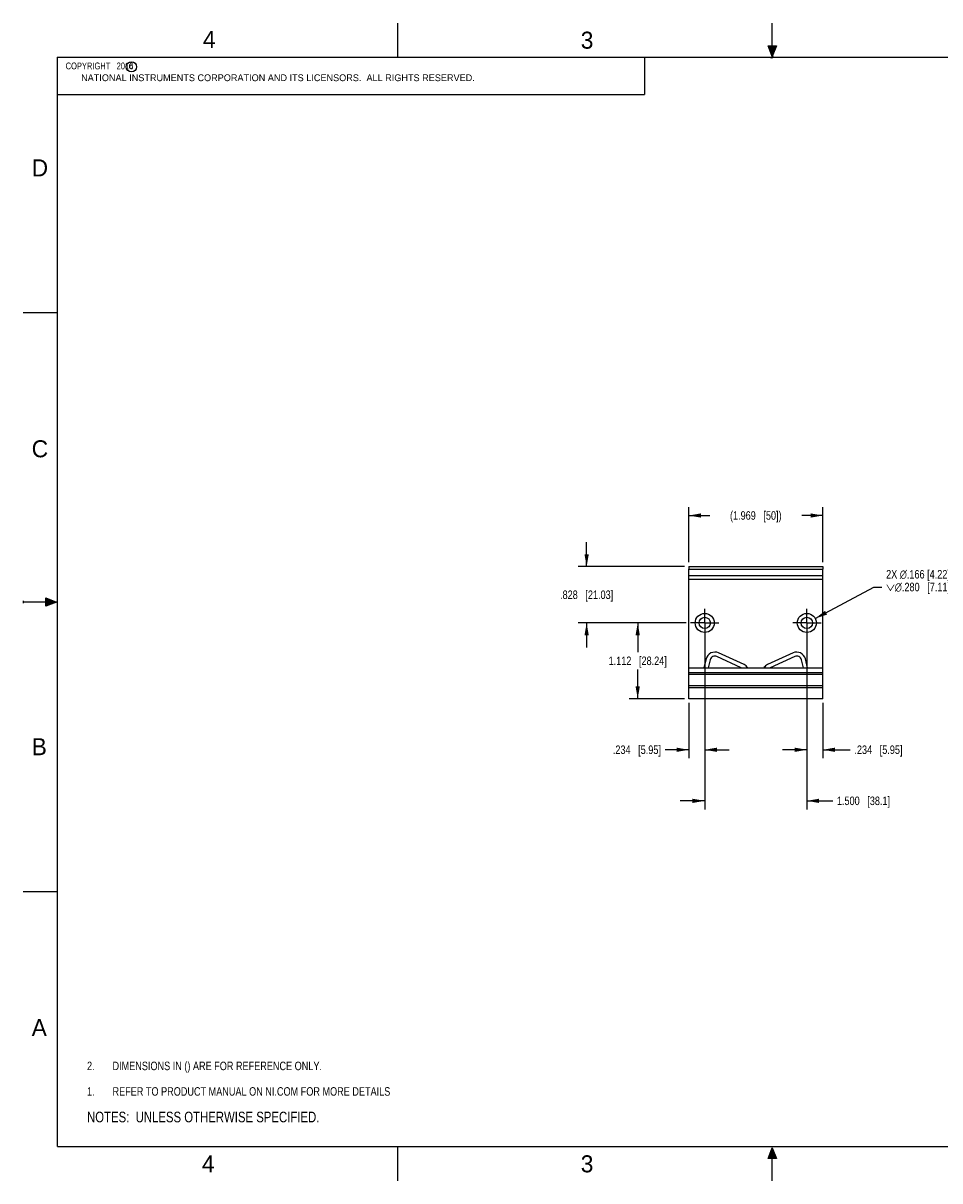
# Model space of a CAD drawing. Header units: inches. Extents: x 0 to 22, y 0 to 17.
# Tile 1 of 9: x 0 to 13.5, y 0 to 17. Entities that reach past the tile are written whole.
import ezdxf

# ---------------------------------------------------------------- set-up
doc = ezdxf.new("R2010")
doc.units = ezdxf.units.IN
doc.header["$LTSCALE"] = 1.21
doc.header["$MEASUREMENT"] = 0
doc.linetypes.add('CENTER', pattern=[0.6, 0.375, -0.075, 0.075, -0.075])
doc.layers.get('0').update_dxf_attribs({"linetype": 'CONTINUOUS'})
for name, color, linetype in [('02___PRT_ALL_AXES', 7, 'CONTINUOUS'), ('DETAIL', 7, 'CONTINUOUS'), ('DIMENSIONS', 7, 'CONTINUOUS')]:
    doc.layers.add(name, color=color, linetype=linetype)
doc.styles.get("Standard").update_dxf_attribs({"font": 'txt', "width": 0.8})
doc.styles.add('TEXTSTYLE_2', font='txt')
doc.dimstyles.new('DIMSTYLE_1', dxfattribs={"dimtxt": 0.125, "dimasz": 0.18, "dimexe": 0.125, "dimexo": 0.0625, "dimgap": 0.0625, "dimtad": 0, "dimtih": 1, "dimtoh": 1, "dimdec": 3, "dimzin": 4, "dimdsep": 46, "dimtxsty": 'STANDARD', "dimblk": '_FILLED', "dimblk1": '_FILLED', "dimblk2": '_FILLED', "dimcen": 0.09, "dimadec": 0, "dimazin": 0, "dimtp": 0.001, "dimtm": 0.001, "dimtfac": 1, "dimtdec": 3, "dimtofl": 0, "dimtmove": 0, "dimatfit": 3, "dimldrblk": '_FILLED', "dimfxl": 1, "dimtolj": 1, "dimtzin": 4, "dimarcsym": 0})
doc.dimstyles.new('DIMSTYLE_2', dxfattribs={"dimtxt": 0.125, "dimasz": 0.18, "dimexe": 0.125, "dimexo": 0.0625, "dimgap": 0.09, "dimtad": 0, "dimtih": 1, "dimtoh": 1, "dimdec": 3, "dimzin": 4, "dimdsep": 46, "dimtxsty": 'STANDARD', "dimblk": '_FILLED', "dimblk1": '_FILLED', "dimblk2": '_FILLED', "dimcen": 0.09, "dimadec": 0, "dimazin": 0, "dimtp": 0.001, "dimtm": 0.001, "dimtfac": 1, "dimtdec": 3, "dimtmove": 0, "dimatfit": 2, "dimldrblk": '_FILLED', "dimfxl": 1, "dimtolj": 1, "dimtzin": 4, "dimarcsym": 0})

# ---------------------------------------------------------------- blocks, each defined once
blk = doc.blocks.new('CUSTOM_NOTE_BL0', base_point=(3.625, 1.312))
at = {"color": 2, "linetype": 'CONTINUOUS', "width": 0.8}
for s, p in [('1.', (0.938, 1.25)), ('REFER TO PRODUCT MANUAL ON NI.COM FOR MORE DETAILS', (1.312, 1.25))]:
    blk.add_text(s, height=0.125, dxfattribs=at).set_placement(p)
blk = doc.blocks.new('_FILLED')
at = {"color": 0, "linetype": 'BYBLOCK'}
blk.add_solid([(0, 0), (-1, 0.174), (-1, -0.174)], dxfattribs=at)
blk = doc.blocks.new('*D3')
at = {"layer": 'DIMENSIONS', "color": 2, "linetype": 'CONTINUOUS'}
for p, q in [((10.008, 8.13), (10.008, 5.455)), ((11.508, 8.13), (11.508, 5.455)), ((10.008, 5.58), (9.648, 5.58)), ((11.508, 5.58), (11.887, 5.58))]:
    blk.add_line(p, q, dxfattribs=at)
at = {"layer": 'DIMENSIONS', "color": 2, "linetype": 'CONTINUOUS', "xscale": 0.18, "yscale": 0.18, "zscale": 0.18}
blk.add_blockref('_FILLED', (10.008, 5.58), dxfattribs=at)
at = {"layer": 'DIMENSIONS', "color": 2, "linetype": 'CONTINUOUS', "xscale": 0.18, "yscale": 0.18, "zscale": 0.18, "rotation": 180}
blk.add_blockref('_FILLED', (11.508, 5.58), dxfattribs=at)
at = {"layer": 'DIMENSIONS', "color": 2, "linetype": 'CONTINUOUS', "insert": (11.949, 5.643), "char_height": 0.125, "width": 1.225, "attachment_point": 1, "line_spacing_factor": 0.9}
blk.add_mtext('1.500{\\Ftxt.shx;\\W1.000000;\\H0.125000; }[38.1]', dxfattribs=at)
blk = doc.blocks.new('*D4')
at = {"layer": 'DIMENSIONS', "color": 2, "linetype": 'CONTINUOUS'}
for p, q in [((9.774, 9.083), (9.774, 9.895)), ((11.742, 9.083), (11.742, 9.895)), ((9.774, 9.77), (10.083, 9.77)), ((11.742, 9.77), (11.433, 9.77))]:
    blk.add_line(p, q, dxfattribs=at)
at = {"layer": 'DIMENSIONS', "color": 2, "linetype": 'CONTINUOUS', "xscale": 0.18, "yscale": 0.18, "zscale": 0.18, "rotation": 180}
blk.add_blockref('_FILLED', (9.774, 9.77), dxfattribs=at)
at = {"layer": 'DIMENSIONS', "color": 2, "linetype": 'CONTINUOUS', "xscale": 0.18, "yscale": 0.18, "zscale": 0.18}
blk.add_blockref('_FILLED', (11.742, 9.77), dxfattribs=at)
at = {"layer": 'DIMENSIONS', "color": 2, "linetype": 'CONTINUOUS', "insert": (10.758, 9.833), "char_height": 0.125, "width": 1.225, "attachment_point": 2, "line_spacing_factor": 0.9}
blk.add_mtext('(1.969{\\Ftxt.shx;\\W1.000000;\\H0.125000; }[50])', dxfattribs=at)
blk = doc.blocks.new('*D5')
at = {"layer": 'DIMENSIONS', "color": 2, "linetype": 'CONTINUOUS'}
for p, q in [((8.274, 9.02), (8.274, 9.38)), ((9.711, 9.02), (8.149, 9.02)), ((9.737, 8.192), (8.149, 8.192)), ((8.274, 8.192), (8.274, 7.832))]:
    blk.add_line(p, q, dxfattribs=at)
at = {"layer": 'DIMENSIONS', "color": 2, "linetype": 'CONTINUOUS', "xscale": 0.18, "yscale": 0.18, "zscale": 0.18}
for p, rotation in [((8.274, 9.02), 270), ((8.274, 8.192), 90)]:
    blk.add_blockref('_FILLED', p, dxfattribs=dict(at, rotation=rotation))
at = {"layer": 'DIMENSIONS', "color": 2, "linetype": 'CONTINUOUS', "insert": (8.274, 8.669), "char_height": 0.125, "width": 1.225, "attachment_point": 2, "line_spacing_factor": 0.9}
blk.add_mtext('.828{\\Ftxt.shx;\\W1.000000;\\H0.125000; }[21.03]', dxfattribs=at)
blk = doc.blocks.new('*D6')
at = {"layer": 'DIMENSIONS', "color": 2, "linetype": 'CONTINUOUS'}
for p, q in [((9.737, 8.192), (8.899, 8.192)), ((9.024, 8.192), (9.024, 7.761)), ((9.024, 7.08), (9.024, 7.511)), ((9.711, 7.08), (8.899, 7.08))]:
    blk.add_line(p, q, dxfattribs=at)
at = {"layer": 'DIMENSIONS', "color": 2, "linetype": 'CONTINUOUS', "xscale": 0.18, "yscale": 0.18, "zscale": 0.18}
for p, rotation in [((9.024, 8.192), 90), ((9.024, 7.08), 270)]:
    blk.add_blockref('_FILLED', p, dxfattribs=dict(at, rotation=rotation))
at = {"layer": 'DIMENSIONS', "color": 2, "linetype": 'CONTINUOUS', "insert": (9.024, 7.699), "char_height": 0.125, "width": 1.325, "attachment_point": 2, "line_spacing_factor": 0.9}
blk.add_mtext('1.112{\\Ftxt.shx;\\W1.000000;\\H0.125000; }[28.24]', dxfattribs=at)
blk = doc.blocks.new('*D7')
at = {"layer": 'DIMENSIONS', "color": 2, "linetype": 'CONTINUOUS'}
for p, q in [((10.008, 7.922), (10.008, 6.205)), ((9.774, 7.018), (9.774, 6.205)), ((9.774, 6.33), (9.428, 6.33)), ((10.008, 6.33), (10.368, 6.33))]:
    blk.add_line(p, q, dxfattribs=at)
at = {"layer": 'DIMENSIONS', "color": 2, "linetype": 'CONTINUOUS', "xscale": 0.18, "yscale": 0.18, "zscale": 0.18}
blk.add_blockref('_FILLED', (9.774, 6.33), dxfattribs=at)
at = {"layer": 'DIMENSIONS', "color": 2, "linetype": 'CONTINUOUS', "xscale": 0.18, "yscale": 0.18, "zscale": 0.18, "rotation": 180}
blk.add_blockref('_FILLED', (10.008, 6.33), dxfattribs=at)
at = {"layer": 'DIMENSIONS', "color": 2, "linetype": 'CONTINUOUS', "insert": (9.365, 6.393), "char_height": 0.125, "width": 1.125, "attachment_point": 3, "line_spacing_factor": 0.9}
blk.add_mtext('.234{\\Ftxt.shx;\\W1.000000;\\H0.125000; }[5.95]', dxfattribs=at)
blk = doc.blocks.new('*D8')
at = {"layer": 'DIMENSIONS', "color": 2, "linetype": 'CONTINUOUS'}
for p, q in [((11.508, 7.922), (11.508, 6.205)), ((11.742, 7.018), (11.742, 6.205)), ((11.508, 6.33), (11.148, 6.33)), ((11.742, 6.33), (12.144, 6.33))]:
    blk.add_line(p, q, dxfattribs=at)
at = {"layer": 'DIMENSIONS', "color": 2, "linetype": 'CONTINUOUS', "xscale": 0.18, "yscale": 0.18, "zscale": 0.18}
blk.add_blockref('_FILLED', (11.508, 6.33), dxfattribs=at)
at = {"layer": 'DIMENSIONS', "color": 2, "linetype": 'CONTINUOUS', "xscale": 0.18, "yscale": 0.18, "zscale": 0.18, "rotation": 180}
blk.add_blockref('_FILLED', (11.742, 6.33), dxfattribs=at)
at = {"layer": 'DIMENSIONS', "color": 2, "linetype": 'CONTINUOUS', "insert": (12.206, 6.393), "char_height": 0.125, "width": 1.125, "attachment_point": 1, "line_spacing_factor": 0.9}
blk.add_mtext('.234{\\Ftxt.shx;\\W1.000000;\\H0.125000; }[5.95]', dxfattribs=at)
blk = doc.blocks.new('*D9')
at = {"layer": 'DIMENSIONS', "color": 2, "linetype": 'CONTINUOUS'}
for p, q in [((11.631, 8.258), (12.492, 8.72)), ((12.492, 8.72), (12.61, 8.72))]:
    blk.add_line(p, q, dxfattribs=at)
at = {"layer": 'DIMENSIONS', "color": 2, "linetype": 'CONTINUOUS', "xscale": 0.18, "yscale": 0.18, "zscale": 0.18, "rotation": 208.1924633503}
blk.add_blockref('_FILLED', (11.631, 8.258), dxfattribs=at)
at = {"layer": 'DIMENSIONS', "color": 2, "linetype": 'CONTINUOUS', "insert": (12.672, 8.97), "char_height": 0.125, "width": 2.17708, "attachment_point": 1, "line_spacing_factor": 0.9}
blk.add_mtext('2X \\Fgdt;{\\Fgdt;n}\\Ftxt;.166 [4.22] THRU\\P\\Fgdt;{\\Fgdt;w}{\\Fgdt;n}\\Ftxt;.280{\\Ftxt.shx;\\W1.000000;\\H0.125000; }[7.11] X 82\\Fgdt;{\\Fgdt;~}', dxfattribs=at)
blk = doc.blocks.new('NOTES_HEADER_BL1', base_point=(3.1215, 0.9375))
at = {"layer": 'DETAIL', "color": 2, "linetype": 'CONTINUOUS', "width": 0.8}
blk.add_text('NOTES:  UNLESS OTHERWISE SPECIFIED.', height=0.156, dxfattribs=at).set_placement((0.9375, 0.8595))
blk = doc.blocks.new('DIMS_REF_BL2', base_point=(3.125, 1.687))
at = {"layer": 'DETAIL', "color": 2, "linetype": 'CONTINUOUS', "width": 0.8}
for s, p in [('2.', (0.938, 1.625)), ('DIMENSIONS IN () ARE FOR REFERENCE ONLY.', (1.312, 1.625))]:
    blk.add_text(s, height=0.125, dxfattribs=at).set_placement(p)

msp = doc.modelspace()

# ---------------------------------------------------------------- hatches: boundary and pattern name
at = {"linetype": 'CONTINUOUS'}
for points in [[(11, 16.51), (10.9375, 16.6663), (11.0625, 16.6663)], [(0.3337, 8.5625), (0.49, 8.5), (0.3337, 8.4375)], [(10.9375, 0.3287), (11, 0.485), (11.0625, 0.3287)]]:
    msp.add_hatch(color=2, dxfattribs=at).paths.add_polyline_path(points)

# ---------------------------------------------------------------- linework, layer by layer
at = {"color": 2, "linetype": 'CONTINUOUS'}
for p, q in [((5.5, 16.5), (5.5, 17)), ((11, 16.485), (11, 17)), ((11, 16.51), (10.9375, 16.6663)), ((10.9375, 16.6663), (11.0625, 16.6663)), ((11.0625, 16.6663), (11, 16.51)), ((0.4999, 16.5), (9.1249, 16.5)), ((0.4999, 16.5), (0.4999, 15.9531)), ((9.1249, 16.5), (9.1249, 15.9531)), ((11.015, 16.515), (10.985, 16.485)), ((10.985, 16.485), (11, 16.515)), ((11, 16.485), (11.015, 16.515)), ((0.4999, 15.9531), (9.1249, 15.9531)), ((0, 12.75), (0.5, 12.75)), ((0, 8.515), (0, 8.485)), ((0.3337, 8.4375), (0.3337, 8.5625)), ((0.3337, 8.5625), (0.49, 8.5)), ((0.49, 8.5), (0, 8.5)), ((0.49, 8.5), (0.3337, 8.4375)), ((0, 4.25), (0.5, 4.25)), ((5.5, 0), (5.5, 0.5)), ((10.9375, 0.3287), (11, 0.485)), ((11, 0.485), (11.0625, 0.3287)), ((11, 0), (11, 0.485)), ((11.0625, 0.3287), (10.9375, 0.3287))]:
    msp.add_line(p, q, dxfattribs=at)
at = {"color": 7, "linetype": 'CONTINUOUS'}
for p, q in [((9.7736, 9.0203), (9.7736, 8.9803)), ((9.7736, 9.0203), (11.7421, 9.0203)), ((11.7421, 9.0203), (11.7421, 8.9803)), ((9.7736, 8.9803), (11.7421, 8.9803)), ((10.0295, 7.6649), (9.9973, 7.5353)), ((10.0868, 7.6507), (10.0581, 7.5353)), ((10.5451, 7.5353), (10.1866, 7.6989)), ((10.5856, 7.5817), (10.2111, 7.7526)), ((11.3047, 7.7526), (10.9302, 7.5817)), ((11.3292, 7.6989), (10.9707, 7.5353)), ((11.4576, 7.5353), (11.429, 7.6507)), ((11.5184, 7.5353), (11.4863, 7.6649)), ((9.7736, 7.0803), (9.7736, 7.5353)), ((9.7736, 7.5353), (11.7421, 7.5353)), ((11.7421, 7.0803), (11.7421, 7.5353)), ((9.7736, 7.4653), (11.7421, 7.4653)), ((11.7421, 7.4353), (9.7736, 7.4353)), ((11.7421, 7.2673), (9.7736, 7.2673)), ((11.7421, 7.2376), (9.7736, 7.2376)), ((11.7421, 7.0803), (9.7736, 7.0803))]:
    msp.add_line(p, q, dxfattribs=at)
at = {"color": 7, "linetype": 'CONTINUOUS', "const_width": 0.02}
for points in [[(0.5, 16.5), (0.5, 0.5)], [(21.5, 16.5), (0.5, 16.5)], [(0.5, 0.5), (21.5, 0.5)]]:
    msp.add_lwpolyline(points, dxfattribs=at)
at = {"color": 2, "linetype": 'CONTINUOUS'}
msp.add_circle((1.5893, 16.359), 0.0754, dxfattribs=at)
at = {"color": 7, "linetype": 'CONTINUOUS'}
for radius in [0.14, 0.083]:
    msp.add_circle((10.0079, 8.1923), radius, dxfattribs=at)
for centre, radius, start, end in [((10.1567, 7.6333), 0.131, 65.475, 166.05894), ((10.1567, 7.6333), 0.072, 65.475, 166.05894), ((11.3591, 7.6333), 0.131, 13.94106, 114.525), ((11.3591, 7.6333), 0.072, 13.94106, 114.525), ((10.536, 7.4731), 0.1194, 31.68584, 65.475), ((10.9798, 7.4731), 0.1194, 114.525, 148.31416)]:
    msp.add_arc(centre, radius, start, end, dxfattribs=at)
at = {"layer": '02___PRT_ALL_AXES', "color": 7, "linetype": 'CONTINUOUS'}
for p, q in [((9.7736, 7.5353), (9.7736, 8.9803)), ((9.7736, 8.8873), (11.7421, 8.8873)), ((11.7421, 7.5353), (11.7421, 8.9803)), ((9.7736, 8.8359), (11.7421, 8.8359))]:
    msp.add_line(p, q, dxfattribs=at)
at = {"layer": '02___PRT_ALL_AXES', "color": 7, "linetype": 'CENTER'}
for p, q in [((10.0079, 8.1923), (10.0079, 8.4003)), ((11.5079, 8.1923), (11.5079, 8.4003)), ((10.0079, 8.1923), (9.7999, 8.1923)), ((10.0079, 8.1923), (10.0079, 7.9843)), ((10.0079, 8.1923), (10.2159, 8.1923)), ((11.5079, 8.1923), (11.2999, 8.1923)), ((11.5079, 8.1923), (11.7159, 8.1923)), ((11.5079, 8.1923), (11.5079, 7.9843))]:
    msp.add_line(p, q, dxfattribs=at)
at = {"layer": '02___PRT_ALL_AXES', "color": 7, "linetype": 'CONTINUOUS'}
for radius in [0.14, 0.083]:
    msp.add_circle((11.5079, 8.1923), radius, dxfattribs=at)

# ---------------------------------------------------------------- block references
at = {"color": 2, "linetype": 'CONTINUOUS'}
msp.add_blockref('CUSTOM_NOTE_BL0', (3.6251, 1.3124), dxfattribs=at)
at = {"layer": 'DETAIL', "color": 2, "linetype": 'CONTINUOUS'}
for name, p in [('DIMS_REF_BL2', (3.1251, 1.6874)), ('NOTES_HEADER_BL1', (3.1215, 0.9375))]:
    msp.add_blockref(name, p, dxfattribs=at)

# ---------------------------------------------------------------- texts
at = {"color": 2, "linetype": 'CONTINUOUS', "attachment_point": 1, "line_spacing_factor": 0.9, "style": 'TEXTSTYLE_2'}
for s, insert, char_height, width in [('4', (2.64, 16.8869), 0.25, 0.25), ('3', (8.1875, 16.875), 0.25, 0.25), ('c', (1.5463, 16.428), 0.1, 0.1), ('NATIONAL INSTRUMENTS CORPORATION AND ITS LICENSORS.  ALL RIGHTS RESERVED.', (0.851, 16.2482), 0.1, 7.3), ('D', (0.125, 15), 0.25, 0.25), ('C', (0.125, 10.875), 0.25, 0.25), ('B', (0.125, 6.5), 0.25, 0.25), ('A', (0.125, 2.375), 0.25, 0.25), ('4', (2.625, 0.375), 0.25, 0.25), ('3', (8.1875, 0.375), 0.25, 0.25)]:
    msp.add_mtext(s, dxfattribs=dict(at, insert=insert, char_height=char_height, width=width))
at = {"layer": 'DETAIL', "color": 2, "linetype": 'CONTINUOUS', "insert": (0.5624, 16.4219), "char_height": 0.1, "width": 1.44, "attachment_point": 1, "line_spacing_factor": 0.9}
msp.add_mtext('  COPYRIGHT   2016', dxfattribs=at)

# ---------------------------------------------------------------- dimensions: what is measured, and where the dimension line sits
at = {"layer": 'DIMENSIONS', "color": 2, "linetype": 'CONTINUOUS'}
dim = msp.add_linear_dim(base=(11.7421304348, 9.7703493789), p1=(9.7736304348, 9.0203493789), p2=(11.7421304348, 9.0203493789), text='(<>)', dimstyle='DIMSTYLE_1', dxfattribs=at)
dim.commit()
dim.dimension.update_dxf_attribs({"geometry": '*D4', "text_midpoint": (10.7578804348, 9.7703493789), "dimtype": 160})
for base, p1, p2, angle, picture, middle in [((8.2736, 8.1923), (9.7736, 9.0203), (9.7999, 8.1923), 270, '*D5', (8.2736, 8.6063)), ((9.0236, 7.0803), (9.7999, 8.1923), (9.7736, 7.0803), 270, '*D6', (9.0236, 7.6363)), ((10.0079, 5.5803), (11.5079, 8.1923), (10.0079, 8.1923), 180, '*D3', (12.5617, 5.5803)), ((9.7736, 6.3303), (10.0079, 7.9843), (9.7736, 7.0803), 180, '*D7', (8.803, 6.3303))]:
    dim = msp.add_linear_dim(base=base, p1=p1, p2=p2, angle=angle, dimstyle='DIMSTYLE_1', dxfattribs=at)
    dim.commit()
    dim.dimension.update_dxf_attribs({"geometry": picture, "text_midpoint": middle, "dimtype": 160})
dim = msp.add_diameter_dim_2p(p1=(11.6313, 8.2585), p2=(11.3845, 8.1262), text='2X %%c.166 [4.22] THRU\\P{\\Fgdt;w}%%c<> X 82%%d', dimstyle='DIMSTYLE_2', override={"dimpost": '<>'}, dxfattribs=at)
dim.commit()
dim.dimension.update_dxf_attribs({"geometry": '*D9', "text_midpoint": (13.7607, 8.8137), "dimtype": 163})
dim = msp.add_linear_dim(base=(11.7421, 6.3303), p1=(11.5079, 7.9843), p2=(11.7421, 7.0803), dimstyle='DIMSTYLE_1', dxfattribs=at)
dim.commit()
dim.dimension.update_dxf_attribs({"geometry": '*D8', "text_midpoint": (12.7687, 6.3303), "dimtype": 160})

doc.saveas('drawing.dxf')
